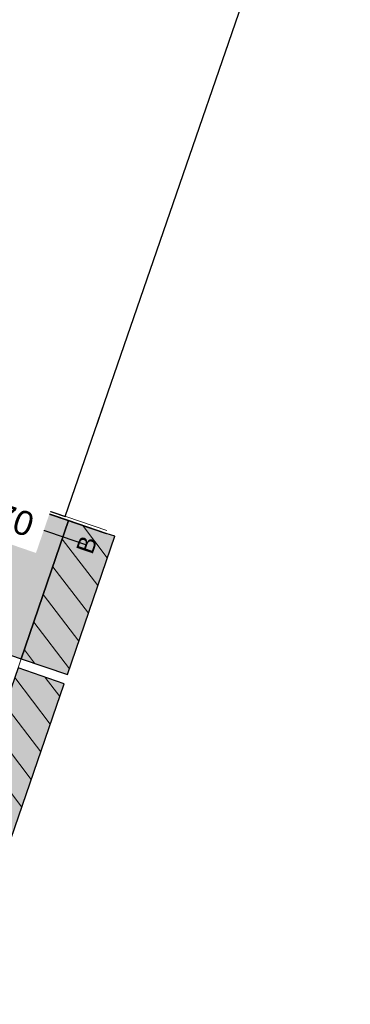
# Model space of a CAD drawing. Header units: metres. Extents: x 131295 to 132236, y 397710 to 398702.
# Tile 90 of 127: x 131629 to 131636, y 398299 to 398319. Entities that reach past the tile are written whole.
import ezdxf
from ezdxf.enums import TextEntityAlignment as Align

# ---------------------------------------------------------------- set-up
doc = ezdxf.new("R2010")
doc.units = ezdxf.units.M
doc.linetypes.add('AL-MATERIAALS', pattern=[2, 1, -1])
for name, color, linetype, lineweight in [('N-KO-opsluitband 60x200mm', 2, 'Continuous', 25), ('N-KO-opsluitband achterkant', 8, 'Continuous', 5), ('N-KO-tekst banden', 1, 'Continuous', 18), ('N-KO-trottoirband achterkant', 8, 'Continuous', 5), ("N-VH-arcering 'MAT' grijs 254", 254, 'Continuous', 18), ('N-VH-arcering herstraten', 1, 'Continuous', 18), ('X-AL-materiaalscheiding', 1, 'AL-MATERIAALS', 18), ('X-AL-planhoogte', 190, 'Continuous', 25)]:
    doc.layers.add(name, color=color, linetype=linetype, lineweight=lineweight)
doc.layers.add("N-VH-arcering 'MAT' kleur 1 (heiderood)", color=7, linetype='Continuous', lineweight=18, true_color=0xd98c8c)
doc.layers.add('X-AL-contourlijnen', color=30, linetype='Continuous', plot=False)
doc.layers.add('X-AL-hulplijn bandenlijnnummers', color=30, linetype='Continuous', plot=False)
doc.styles.add('CS Annotative', font='arial.ttf')
pattern_1 = [(307.33, (0, 0), (0.3975780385, 0.30320241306), [])]

msp = doc.modelspace()

# ---------------------------------------------------------------- hatches: boundary and pattern name
at = {"layer": "N-VH-arcering 'MAT' grijs 254"}
h = msp.add_hatch(color=256, dxfattribs=at)
h.dxf.hatch_style = 1
edge = h.paths.add_edge_path()
edge.add_line((131630.025, 398308.866), (131622.034, 398311.595))
edge.add_arc((131626.827, 398311.86), 4.8, 183.1648, 251.1405)
edge.add_line((131625.275, 398307.318), (131629.055, 398306.027))
edge.add_line((131629.055, 398306.027), (131630.025, 398308.866))
h = msp.add_hatch(color=256, dxfattribs=at)
h.dxf.hatch_style = 1
h.paths.add_polyline_path([(131630.971, 398308.543), (131630.793, 398308.603), (131630.025, 398308.866), (131629.055, 398306.027), (131630.001, 398305.704)])
at = {"layer": "N-VH-arcering 'MAT' kleur 1 (heiderood)"}
h = msp.add_hatch(color=256, dxfattribs=at)
h.dxf.hatch_style = 1
h.paths.add_polyline_path([(131629.935, 398305.512), (131628.99, 398305.838), (131626.721, 398299.256), (131627.667, 398298.93)])
at = {"layer": 'N-VH-arcering herstraten'}
h = msp.add_hatch(dxfattribs=at)
h.set_pattern_fill('CS-HERSTRATEN', color=256, angle=262.33)
h.set_pattern_definition(pattern_1)
h.paths.add_polyline_path([(131630.971, 398308.543), (131630.793, 398308.603), (131630.025, 398308.866), (131629.055, 398306.027), (131630.001, 398305.704)])
h = msp.add_hatch(dxfattribs=at)
h.set_pattern_fill('CS-HERSTRATEN', color=256, angle=262.33)
h.set_pattern_definition(pattern_1)
h.paths.add_polyline_path([(131629.935, 398305.512), (131628.99, 398305.838), (131626.721, 398299.256), (131627.667, 398298.93)])

# ---------------------------------------------------------------- linework, layer by layer
at = {"layer": 'N-KO-opsluitband 60x200mm', "flags": 128}
msp.add_lwpolyline([(131622.034, 398311.595), (131630.793, 398308.603)], dxfattribs=at)
at = {"layer": 'N-KO-opsluitband achterkant', "flags": 128}
msp.add_lwpolyline([(131622.031, 398311.66), (131630.812, 398308.66)], dxfattribs=at)
at = {"layer": 'N-KO-trottoirband achterkant'}
msp.add_lwpolyline([(131624.055, 398318.28), (131624.241, 398318.207, -0.004492), (131624.106, 398317.87), (131622.387, 398313.684, 0.432063), (131625.275, 398307.318), (131629.055, 398306.027), (131628.99, 398305.838)], format="xyb", dxfattribs=at)
at = {"layer": 'X-AL-contourlijnen', "flags": 128}
for points in [[(131635.806, 398325.92), (131625.276, 398319.783), (131624.682, 398318.056), (131624.241, 398318.207, -0.004492), (131624.106, 398317.87), (131622.387, 398313.684, 0.108296), (131622.031, 398311.66), (131629.957, 398308.952)], [(131630.025, 398308.866), (131622.034, 398311.595, 0.305615), (131625.275, 398307.318), (131629.055, 398306.027)]]:
    msp.add_lwpolyline(points, format="xyb", close=True, dxfattribs=at)
for points in [[(131630.971, 398308.543), (131630.793, 398308.603), (131630.025, 398308.866), (131629.055, 398306.027), (131630.001, 398305.704)], [(131629.935, 398305.512), (131628.99, 398305.838), (131626.721, 398299.256), (131627.667, 398298.93)]]:
    msp.add_lwpolyline(points, close=True, dxfattribs=at)
at = {"layer": 'X-AL-hulplijn bandenlijnnummers', "flags": 128}
msp.add_lwpolyline([(131622.205, 398311.167), (131630.396, 398308.369)], dxfattribs=at)
at = {"layer": 'X-AL-materiaalscheiding', "flags": 128}
for points in [[(131629.957, 398308.952), (131635.806, 398325.92)], [(131629.055, 398306.027), (131630.025, 398308.866)], [(131630.793, 398308.603), (131630.971, 398308.543), (131630.001, 398305.704), (131629.055, 398306.027)], [(131628.99, 398305.838), (131629.935, 398305.512), (131627.667, 398298.93), (131626.721, 398299.256)]]:
    msp.add_lwpolyline(points, dxfattribs=at)

# ---------------------------------------------------------------- texts
at = {"layer": 'N-KO-tekst banden', "style": 'CS Annotative'}
msp.add_text('B', height=0.36, rotation=71.0188, dxfattribs=at).set_placement((131630.396, 398308.369), align=Align.MIDDLE)

# ---------------------------------------------------------------- next in the draw order: texts
at = {"layer": 'X-AL-planhoogte', "insert": (131628.262, 398309.102), "char_height": 0.5, "attachment_point": 5, "rotation": 341.0151, "style": 'CS Annotative', "bg_fill": 2}
msp.add_mtext('+13.70', dxfattribs=at)

doc.saveas('drawing.dxf')
